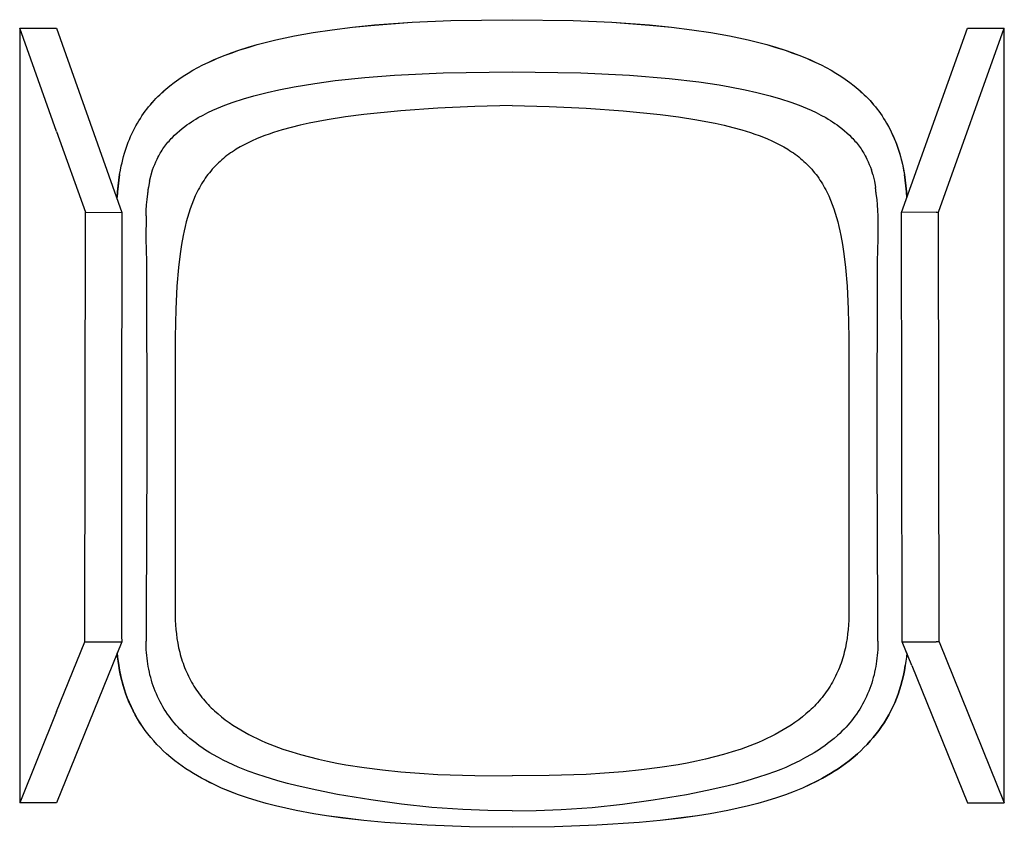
# Model space of a CAD drawing. Extents: x 27249 to 28487, y 10640 to 11776.
# Tile 2 of 3: x 27369 to 27851, y 11382 to 11776. Entities that reach past the tile are written whole.
import ezdxf

# ---------------------------------------------------------------- set-up
doc = ezdxf.new("R2010")
doc.units = 0
doc.header["$LTSCALE"] = 0.5
doc.layers.add('Visible Lines', color=7, linetype='CONTINUOUS', true_color=0x000000)

msp = doc.modelspace()

# ---------------------------------------------------------------- linework, layer by layer
at = {"layer": 'Visible Lines', "color": 0}
for p, q in [((27542.83, 11773.76), (27561.35, 11775.09)), ((27542.83, 11773.75), (27561.36, 11775.08)), ((27561.35, 11775.09), (27580.11, 11775.91)), ((27561.36, 11775.08), (27580.11, 11775.9)), ((27580.11, 11775.91), (27610.08, 11776.35)), ((27580.11, 11775.9), (27610.08, 11776.34)), ((27610.08, 11776.34), (27610.08, 11776.35)), ((27610.08, 11776.35), (27640.04, 11775.91)), ((27610.08, 11776.35), (27610.08, 11776.34)), ((27610.08, 11776.34), (27640.04, 11775.9)), ((27640.04, 11775.91), (27658.8, 11775.09)), ((27640.04, 11775.9), (27658.8, 11775.08)), ((27658.8, 11775.09), (27677.32, 11773.76)), ((27658.8, 11775.08), (27677.32, 11773.75)), ((27387.52, 11721.74), (27369.48, 11772.27)), ((27369.48, 11772.27), (27387.52, 11772.24)), ((27369.48, 11772.27), (27369.48, 11393.62)), ((27387.52, 11772.24), (27419.33, 11682.19)), ((27503.72, 11768.42), (27512.9, 11770.07)), ((27503.72, 11768.41), (27512.9, 11770.06)), ((27512.9, 11770.07), (27522.14, 11771.46)), ((27512.9, 11770.06), (27522.14, 11771.45)), ((27522.14, 11771.46), (27532.09, 11772.69)), ((27522.14, 11771.45), (27532.09, 11772.68)), ((27532.09, 11772.69), (27542.83, 11773.76)), ((27532.09, 11772.68), (27542.83, 11773.75)), ((27677.32, 11773.76), (27688.07, 11772.69)), ((27677.32, 11773.75), (27688.06, 11772.68)), ((27688.06, 11772.68), (27698.01, 11771.45)), ((27688.07, 11772.69), (27698.01, 11771.46)), ((27698.01, 11771.46), (27707.25, 11770.07)), ((27698.01, 11771.45), (27707.25, 11770.06)), ((27707.25, 11770.07), (27716.43, 11768.42)), ((27707.25, 11770.06), (27716.43, 11768.41)), ((27800.46, 11682.19), (27832.62, 11772.24)), ((27818.5, 11682.22), (27850.66, 11772.27)), ((27832.62, 11772.24), (27850.66, 11772.27)), ((27850.66, 11393.62), (27850.66, 11772.27)), ((27485.59, 11764.16), (27490.1, 11765.37)), ((27485.59, 11764.15), (27490.1, 11765.36)), ((27490.1, 11765.37), (27494.64, 11766.48)), ((27490.1, 11765.36), (27494.65, 11766.47)), ((27494.64, 11766.48), (27499.17, 11767.49)), ((27494.65, 11766.47), (27499.17, 11767.48)), ((27499.17, 11767.49), (27503.72, 11768.42)), ((27499.17, 11767.48), (27503.72, 11768.41)), ((27716.43, 11768.42), (27720.98, 11767.49)), ((27716.43, 11768.41), (27720.98, 11767.48)), ((27720.98, 11767.49), (27725.51, 11766.48)), ((27720.98, 11767.48), (27725.5, 11766.47)), ((27725.5, 11766.47), (27730.05, 11765.36)), ((27725.51, 11766.48), (27730.05, 11765.37)), ((27730.05, 11765.37), (27734.56, 11764.16)), ((27730.05, 11765.36), (27734.56, 11764.15)), ((27469.88, 11758.99), (27473.25, 11760.24)), ((27469.89, 11758.98), (27473.25, 11760.23)), ((27473.25, 11760.24), (27476.64, 11761.42)), ((27473.25, 11760.23), (27476.64, 11761.41)), ((27476.64, 11761.42), (27481.1, 11762.85)), ((27476.64, 11761.41), (27481.1, 11762.84)), ((27481.1, 11762.85), (27485.59, 11764.16)), ((27481.1, 11762.84), (27485.59, 11764.15)), ((27734.56, 11764.16), (27739.05, 11762.85)), ((27734.56, 11764.15), (27739.05, 11762.84)), ((27739.05, 11762.85), (27743.51, 11761.42)), ((27739.05, 11762.84), (27743.51, 11761.41)), ((27743.51, 11761.42), (27746.9, 11760.24)), ((27743.51, 11761.41), (27746.9, 11760.23)), ((27746.9, 11760.24), (27750.27, 11758.99)), ((27746.9, 11760.23), (27750.27, 11758.98)), ((27459.06, 11754.26), (27461.62, 11755.49)), ((27459.06, 11754.25), (27461.63, 11755.48)), ((27461.62, 11755.49), (27464.22, 11756.67)), ((27461.63, 11755.48), (27464.22, 11756.65)), ((27464.22, 11756.67), (27466.12, 11757.48)), ((27464.22, 11756.65), (27466.12, 11757.47)), ((27466.12, 11757.48), (27469.88, 11758.99)), ((27466.12, 11757.47), (27469.89, 11758.98)), ((27750.27, 11758.99), (27754.03, 11757.48)), ((27750.27, 11758.98), (27754.03, 11757.47)), ((27754.03, 11757.48), (27755.93, 11756.67)), ((27754.03, 11757.47), (27755.93, 11756.65)), ((27755.93, 11756.67), (27758.53, 11755.49)), ((27755.93, 11756.65), (27758.52, 11755.48)), ((27758.52, 11755.48), (27761.09, 11754.25)), ((27758.53, 11755.49), (27761.09, 11754.26)), ((27451.77, 11750.26), (27454.13, 11751.64)), ((27451.77, 11750.25), (27454.14, 11751.63)), ((27454.13, 11751.64), (27456.58, 11752.98)), ((27454.14, 11751.63), (27456.58, 11752.97)), ((27456.58, 11752.98), (27459.06, 11754.26)), ((27456.58, 11752.97), (27459.06, 11754.25)), ((27576.46, 11750.39), (27610.08, 11750.91)), ((27610.08, 11750.91), (27643.69, 11750.39)), ((27761.09, 11754.26), (27763.57, 11752.98)), ((27761.09, 11754.25), (27763.57, 11752.97)), ((27763.57, 11752.98), (27766.02, 11751.64)), ((27763.57, 11752.97), (27766.02, 11751.63)), ((27766.02, 11751.64), (27768.38, 11750.26)), ((27766.02, 11751.63), (27768.38, 11750.25)), ((27442.91, 11744.08), (27445.02, 11745.71)), ((27442.92, 11744.07), (27445.02, 11745.7)), ((27445.02, 11745.71), (27447.21, 11747.29)), ((27445.02, 11745.7), (27447.21, 11747.28)), ((27447.21, 11747.29), (27449.45, 11748.8)), ((27447.21, 11747.28), (27449.45, 11748.79)), ((27449.45, 11748.8), (27451.77, 11750.26)), ((27449.45, 11748.79), (27451.77, 11750.25)), ((27513.78, 11745.24), (27523.61, 11746.58)), ((27523.61, 11746.58), (27538.23, 11748.12)), ((27538.23, 11748.12), (27552.69, 11749.24)), ((27552.69, 11749.24), (27576.46, 11750.39)), ((27643.69, 11750.39), (27667.46, 11749.24)), ((27667.46, 11749.24), (27686.91, 11747.65)), ((27686.91, 11747.65), (27701.42, 11745.95)), ((27701.42, 11745.95), (27711.35, 11744.46)), ((27768.38, 11750.26), (27770.71, 11748.8)), ((27768.38, 11750.25), (27770.7, 11748.79)), ((27770.7, 11748.79), (27772.94, 11747.28)), ((27770.71, 11748.8), (27772.95, 11747.29)), ((27772.94, 11747.28), (27775.13, 11745.7)), ((27772.95, 11747.29), (27775.13, 11745.71)), ((27775.13, 11745.71), (27777.24, 11744.08)), ((27775.13, 11745.7), (27777.23, 11744.07)), ((27438.88, 11740.6), (27439.87, 11741.5)), ((27438.89, 11740.59), (27439.87, 11741.49)), ((27439.87, 11741.5), (27440.87, 11742.38)), ((27439.87, 11741.49), (27440.87, 11742.37)), ((27440.87, 11742.38), (27441.88, 11743.24)), ((27440.87, 11742.37), (27441.89, 11743.23)), ((27441.88, 11743.24), (27442.91, 11744.08)), ((27441.89, 11743.23), (27442.92, 11744.07)), ((27490.42, 11740.8), (27496.12, 11742.08)), ((27496.12, 11742.08), (27503.66, 11743.57)), ((27503.66, 11743.57), (27513.78, 11745.24)), ((27711.35, 11744.46), (27716.49, 11743.57)), ((27716.49, 11743.57), (27724.03, 11742.08)), ((27724.03, 11742.08), (27729.73, 11740.8)), ((27777.23, 11744.07), (27778.26, 11743.23)), ((27777.24, 11744.08), (27778.27, 11743.24)), ((27778.26, 11743.23), (27779.28, 11742.37)), ((27778.27, 11743.24), (27779.28, 11742.38)), ((27779.28, 11742.38), (27780.28, 11741.5)), ((27779.28, 11742.37), (27780.28, 11741.49)), ((27780.28, 11741.5), (27781.27, 11740.6)), ((27780.28, 11741.49), (27781.26, 11740.59)), ((27434.23, 11735.8), (27435.12, 11736.8)), ((27434.23, 11735.79), (27435.13, 11736.79)), ((27435.12, 11736.8), (27436.03, 11737.78)), ((27435.13, 11736.79), (27436.04, 11737.77)), ((27436.03, 11737.78), (27436.97, 11738.74)), ((27436.04, 11737.77), (27436.97, 11738.73)), ((27436.97, 11738.74), (27437.92, 11739.68)), ((27436.97, 11738.73), (27437.92, 11739.67)), ((27437.92, 11739.68), (27438.88, 11740.6)), ((27437.92, 11739.67), (27438.89, 11740.59)), ((27473.8, 11736.01), (27478.81, 11737.65)), ((27478.81, 11737.65), (27483.84, 11739.11)), ((27483.84, 11739.11), (27490.42, 11740.8)), ((27729.73, 11740.8), (27736.31, 11739.11)), ((27736.31, 11739.11), (27741.34, 11737.65)), ((27741.34, 11737.65), (27746.36, 11736.01)), ((27781.26, 11740.59), (27782.23, 11739.67)), ((27781.27, 11740.6), (27782.23, 11739.68)), ((27782.23, 11739.68), (27783.18, 11738.74)), ((27782.23, 11739.67), (27783.18, 11738.73)), ((27783.18, 11738.74), (27784.12, 11737.78)), ((27783.18, 11738.73), (27784.11, 11737.77)), ((27784.11, 11737.77), (27785.03, 11736.79)), ((27784.12, 11737.78), (27785.03, 11736.8)), ((27785.03, 11736.8), (27785.92, 11735.8)), ((27785.03, 11736.79), (27785.92, 11735.79)), ((27430.01, 11730.44), (27430.82, 11731.57)), ((27430.02, 11730.43), (27430.83, 11731.56)), ((27430.82, 11731.57), (27431.66, 11732.68)), ((27430.83, 11731.56), (27431.66, 11732.67)), ((27431.66, 11732.68), (27432.5, 11733.74)), ((27431.66, 11732.67), (27432.5, 11733.73)), ((27432.5, 11733.74), (27433.36, 11734.78)), ((27432.5, 11733.73), (27433.36, 11734.77)), ((27433.36, 11734.78), (27434.23, 11735.8)), ((27433.36, 11734.77), (27434.23, 11735.79)), ((27461.45, 11730.94), (27463.9, 11732.1)), ((27463.9, 11732.1), (27465.81, 11732.94)), ((27465.81, 11732.94), (27467.74, 11733.74)), ((27467.74, 11733.74), (27469.69, 11734.51)), ((27469.69, 11734.51), (27473.8, 11736.01)), ((27555.71, 11731.87), (27537.67, 11730.02)), ((27573.8, 11733.17), (27555.71, 11731.87)), ((27591.93, 11734), (27573.8, 11733.17)), ((27610.08, 11734.34), (27591.93, 11734)), ((27610.08, 11734.34), (27628.22, 11734)), ((27628.22, 11734), (27646.35, 11733.17)), ((27646.35, 11733.17), (27664.44, 11731.87)), ((27664.44, 11731.87), (27682.48, 11730.02)), ((27746.36, 11736.01), (27750.46, 11734.51)), ((27750.46, 11734.51), (27752.41, 11733.74)), ((27752.41, 11733.74), (27754.34, 11732.94)), ((27754.34, 11732.94), (27756.25, 11732.1)), ((27756.25, 11732.1), (27758.7, 11730.94)), ((27785.92, 11735.8), (27786.8, 11734.78)), ((27785.92, 11735.79), (27786.79, 11734.77)), ((27786.79, 11734.77), (27787.65, 11733.73)), ((27786.8, 11734.78), (27787.65, 11733.74)), ((27787.65, 11733.74), (27788.49, 11732.68)), ((27787.65, 11733.73), (27788.49, 11732.67)), ((27788.49, 11732.68), (27789.33, 11731.57)), ((27788.49, 11732.67), (27789.32, 11731.56)), ((27789.32, 11731.56), (27790.13, 11730.43)), ((27789.33, 11731.57), (27790.14, 11730.44)), ((27426.99, 11725.72), (27427.71, 11726.92)), ((27427, 11725.71), (27427.71, 11726.92)), ((27427.71, 11726.92), (27428.45, 11728.11)), ((27427.71, 11726.92), (27428.45, 11728.11)), ((27428.45, 11728.11), (27429.22, 11729.29)), ((27428.45, 11728.11), (27429.22, 11729.28)), ((27429.22, 11729.29), (27430.01, 11730.44)), ((27429.22, 11729.28), (27430.02, 11730.43)), ((27453.38, 11726.4), (27454.5, 11727.11)), ((27454.5, 11727.11), (27455.62, 11727.8)), ((27455.62, 11727.8), (27456.78, 11728.48)), ((27456.78, 11728.48), (27459.11, 11729.76)), ((27459.11, 11729.76), (27461.45, 11730.94)), ((27515.3, 11726.62), (27510.87, 11725.74)), ((27519.75, 11727.43), (27515.3, 11726.62)), ((27528.69, 11728.84), (27519.75, 11727.43)), ((27537.67, 11730.02), (27528.69, 11728.84)), ((27682.48, 11730.02), (27691.47, 11728.84)), ((27691.47, 11728.84), (27700.4, 11727.43)), ((27700.4, 11727.43), (27704.85, 11726.62)), ((27704.85, 11726.62), (27709.28, 11725.74)), ((27758.7, 11730.94), (27761.04, 11729.76)), ((27761.04, 11729.76), (27763.37, 11728.48)), ((27763.37, 11728.48), (27764.53, 11727.8)), ((27764.53, 11727.8), (27765.65, 11727.11)), ((27765.65, 11727.11), (27766.77, 11726.4)), ((27790.13, 11730.43), (27790.93, 11729.28)), ((27790.14, 11730.44), (27790.93, 11729.29)), ((27790.93, 11729.29), (27791.7, 11728.11)), ((27790.93, 11729.28), (27791.7, 11728.11)), ((27791.7, 11728.11), (27792.44, 11726.92)), ((27791.7, 11728.11), (27792.44, 11726.92)), ((27792.44, 11726.92), (27793.16, 11725.72)), ((27792.44, 11726.92), (27793.15, 11725.71)), ((27387.52, 11721.74), (27401.64, 11682.22)), ((27424.33, 11720.61), (27424.95, 11721.91)), ((27424.34, 11720.61), (27424.96, 11721.9)), ((27424.95, 11721.91), (27425.6, 11723.19)), ((27424.96, 11721.9), (27425.61, 11723.19)), ((27425.6, 11723.19), (27426.28, 11724.46)), ((27425.61, 11723.19), (27426.29, 11724.46)), ((27426.28, 11724.46), (27426.99, 11725.72)), ((27426.29, 11724.46), (27427, 11725.71)), ((27446.39, 11721.04), (27447.61, 11722.11)), ((27447.61, 11722.11), (27448.86, 11723.15)), ((27448.86, 11723.15), (27450.14, 11724.13)), ((27450.14, 11724.13), (27451.19, 11724.91)), ((27451.19, 11724.91), (27452.28, 11725.66)), ((27452.28, 11725.66), (27453.38, 11726.4)), ((27497.77, 11722.5), (27493.49, 11721.18)), ((27502.1, 11723.69), (27497.77, 11722.5)), ((27506.47, 11724.76), (27502.1, 11723.69)), ((27510.87, 11725.74), (27506.47, 11724.76)), ((27709.28, 11725.74), (27713.68, 11724.76)), ((27713.68, 11724.76), (27718.05, 11723.69)), ((27718.05, 11723.69), (27722.38, 11722.5)), ((27722.38, 11722.5), (27726.66, 11721.18)), ((27766.77, 11726.4), (27767.87, 11725.66)), ((27767.87, 11725.66), (27768.96, 11724.91)), ((27768.96, 11724.91), (27770.01, 11724.13)), ((27770.01, 11724.13), (27771.29, 11723.15)), ((27771.29, 11723.15), (27772.54, 11722.11)), ((27772.54, 11722.11), (27773.76, 11721.04)), ((27793.15, 11725.71), (27793.86, 11724.46)), ((27793.16, 11725.72), (27794.01, 11724.21)), ((27793.86, 11724.46), (27794.54, 11723.19)), ((27794.01, 11724.21), (27794.81, 11722.68)), ((27794.54, 11723.19), (27795.19, 11721.9)), ((27794.81, 11722.68), (27795.92, 11720.35)), ((27795.19, 11721.9), (27795.81, 11720.61)), ((27422.54, 11716.42), (27423.11, 11717.83)), ((27422.55, 11716.41), (27423.11, 11717.82)), ((27423.11, 11717.83), (27423.7, 11719.23)), ((27423.11, 11717.82), (27423.71, 11719.22)), ((27423.7, 11719.23), (27424.33, 11720.61)), ((27423.71, 11719.22), (27424.34, 11720.61)), ((27441.95, 11716.42), (27442.47, 11717.04)), ((27442.47, 11717.04), (27443.01, 11717.65)), ((27443.01, 11717.65), (27443.55, 11718.25)), ((27443.55, 11718.25), (27444.11, 11718.84)), ((27444.11, 11718.84), (27445.2, 11719.93)), ((27445.2, 11719.93), (27446.39, 11721.04)), ((27483.11, 11717.16), (27481.11, 11716.21)), ((27485.14, 11718.06), (27483.11, 11717.16)), ((27487.2, 11718.91), (27485.14, 11718.06)), ((27489.28, 11719.71), (27487.2, 11718.91)), ((27491.38, 11720.46), (27489.28, 11719.71)), ((27493.49, 11721.18), (27491.38, 11720.46)), ((27726.66, 11721.18), (27728.77, 11720.46)), ((27728.77, 11720.46), (27730.87, 11719.71)), ((27730.87, 11719.71), (27732.95, 11718.91)), ((27732.95, 11718.91), (27735.01, 11718.06)), ((27735.01, 11718.06), (27737.04, 11717.16)), ((27737.04, 11717.16), (27739.04, 11716.21)), ((27773.76, 11721.04), (27774.95, 11719.93)), ((27774.95, 11719.93), (27776.04, 11718.84)), ((27776.04, 11718.84), (27776.6, 11718.25)), ((27776.6, 11718.25), (27777.14, 11717.65)), ((27777.14, 11717.65), (27777.68, 11717.04)), ((27777.68, 11717.04), (27778.2, 11716.42)), ((27795.81, 11720.61), (27796.44, 11719.22)), ((27795.92, 11720.35), (27796.95, 11718)), ((27796.44, 11719.22), (27797.04, 11717.82)), ((27796.95, 11718), (27797.9, 11715.6)), ((27797.04, 11717.82), (27797.6, 11716.41)), ((27420.72, 11711.1), (27421.34, 11713.06)), ((27420.73, 11711.09), (27421.34, 11713.05)), ((27421.34, 11713.05), (27422.02, 11714.99)), ((27421.34, 11713.06), (27422.01, 11714.99)), ((27422.01, 11714.99), (27422.54, 11716.42)), ((27422.02, 11714.99), (27422.55, 11716.41)), ((27438.62, 11711.82), (27439.06, 11712.51)), ((27439.06, 11712.51), (27439.51, 11713.18)), ((27439.51, 11713.18), (27439.97, 11713.85)), ((27439.97, 11713.85), (27440.46, 11714.52)), ((27440.46, 11714.52), (27440.96, 11715.18)), ((27440.96, 11715.18), (27441.45, 11715.81)), ((27441.45, 11715.81), (27441.95, 11716.42)), ((27474.39, 11712.43), (27473.47, 11711.83)), ((27475.32, 11713.02), (27474.39, 11712.43)), ((27477.21, 11714.15), (27475.32, 11713.02)), ((27479.14, 11715.21), (27477.21, 11714.15)), ((27481.11, 11716.21), (27479.14, 11715.21)), ((27739.04, 11716.21), (27741.01, 11715.21)), ((27741.01, 11715.21), (27742.94, 11714.15)), ((27742.94, 11714.15), (27744.83, 11713.02)), ((27744.83, 11713.02), (27745.76, 11712.43)), ((27745.76, 11712.43), (27746.68, 11711.83)), ((27778.2, 11716.42), (27778.7, 11715.81)), ((27778.7, 11715.81), (27779.19, 11715.18)), ((27779.19, 11715.18), (27779.69, 11714.52)), ((27779.69, 11714.52), (27780.18, 11713.85)), ((27780.18, 11713.85), (27780.64, 11713.18)), ((27780.64, 11713.18), (27781.09, 11712.51)), ((27781.09, 11712.51), (27781.53, 11711.82)), ((27797.6, 11716.41), (27798.14, 11714.99)), ((27797.9, 11715.6), (27798.77, 11713.18)), ((27798.14, 11714.99), (27798.81, 11713.05)), ((27798.77, 11713.18), (27799.55, 11710.73)), ((27798.81, 11713.05), (27799.42, 11711.09)), ((27419.48, 11706.46), (27419.86, 11708.02)), ((27419.48, 11706.46), (27419.87, 11708.01)), ((27419.86, 11708.02), (27420.28, 11709.56)), ((27419.87, 11708.01), (27420.28, 11709.56)), ((27420.28, 11709.56), (27420.72, 11711.1)), ((27420.28, 11709.56), (27420.73, 11711.09)), ((27436.03, 11706.93), (27436.6, 11708.16)), ((27436.6, 11708.16), (27437, 11708.95)), ((27437, 11708.95), (27437.41, 11709.74)), ((27437.41, 11709.74), (27437.8, 11710.43)), ((27437.8, 11710.43), (27438.2, 11711.12)), ((27438.2, 11711.12), (27438.62, 11711.82)), ((27468.24, 11707.84), (27467.42, 11707.12)), ((27469.08, 11708.55), (27468.24, 11707.84)), ((27469.93, 11709.24), (27469.08, 11708.55)), ((27470.79, 11709.91), (27469.93, 11709.24)), ((27471.67, 11710.57), (27470.79, 11709.91)), ((27472.56, 11711.21), (27471.67, 11710.57)), ((27473.47, 11711.83), (27472.56, 11711.21)), ((27746.68, 11711.83), (27747.59, 11711.21)), ((27747.59, 11711.21), (27748.48, 11710.57)), ((27748.48, 11710.57), (27749.36, 11709.91)), ((27749.36, 11709.91), (27750.22, 11709.24)), ((27750.22, 11709.24), (27751.07, 11708.55)), ((27751.07, 11708.55), (27751.91, 11707.84)), ((27751.91, 11707.84), (27752.73, 11707.12)), ((27781.53, 11711.82), (27781.95, 11711.12)), ((27781.95, 11711.12), (27782.35, 11710.43)), ((27782.35, 11710.43), (27782.74, 11709.74)), ((27782.74, 11709.74), (27783.16, 11708.95)), ((27783.16, 11708.95), (27783.55, 11708.16)), ((27783.55, 11708.16), (27784.12, 11706.93)), ((27799.42, 11711.09), (27799.87, 11709.56)), ((27799.55, 11710.73), (27800.25, 11708.25)), ((27799.87, 11709.56), (27800.28, 11708.01)), ((27800.25, 11708.25), (27800.86, 11705.75)), ((27800.28, 11708.01), (27800.67, 11706.46)), ((27418.32, 11700.7), (27418.7, 11702.8)), ((27418.33, 11700.7), (27418.71, 11702.8)), ((27418.7, 11702.8), (27419.13, 11704.9)), ((27418.71, 11702.8), (27419.13, 11704.9)), ((27419.13, 11704.9), (27419.48, 11706.46)), ((27419.13, 11704.9), (27419.48, 11706.46)), ((27432.88, 11697.43), (27434.46, 11703.01)), ((27434.46, 11703.01), (27434.94, 11704.32)), ((27434.94, 11704.32), (27435.46, 11705.61)), ((27435.46, 11705.61), (27436.03, 11706.93)), ((27462.87, 11702.39), (27462.17, 11701.54)), ((27463.58, 11703.22), (27462.87, 11702.39)), ((27464.32, 11704.03), (27463.58, 11703.22)), ((27465.07, 11704.83), (27464.32, 11704.03)), ((27465.84, 11705.61), (27465.07, 11704.83)), ((27466.62, 11706.37), (27465.84, 11705.61)), ((27467.42, 11707.12), (27466.62, 11706.37)), ((27752.73, 11707.12), (27753.53, 11706.37)), ((27753.53, 11706.37), (27754.31, 11705.61)), ((27754.31, 11705.61), (27755.08, 11704.83)), ((27755.08, 11704.83), (27755.83, 11704.03)), ((27755.83, 11704.03), (27756.57, 11703.22)), ((27756.57, 11703.22), (27757.28, 11702.39)), ((27757.28, 11702.39), (27757.98, 11701.54)), ((27784.12, 11706.93), (27784.69, 11705.61)), ((27784.69, 11705.61), (27785.21, 11704.32)), ((27785.21, 11704.32), (27785.69, 11703.01)), ((27786.39, 11700.7), (27785.69, 11703.01)), ((27800.67, 11706.46), (27801.02, 11704.9)), ((27800.86, 11705.75), (27801.39, 11703.23)), ((27801.02, 11704.9), (27801.45, 11702.8)), ((27801.39, 11703.23), (27801.83, 11700.7)), ((27801.45, 11702.8), (27801.82, 11700.7)), ((27417.56, 11695.07), (27417.9, 11697.89)), ((27417.91, 11697.88), (27417.57, 11695.06)), ((27417.9, 11697.89), (27418.32, 11700.7)), ((27418.33, 11700.7), (27417.91, 11697.88)), ((27459.58, 11697.98), (27458.98, 11697.06)), ((27460.2, 11698.9), (27459.58, 11697.98)), ((27460.84, 11699.79), (27460.2, 11698.9)), ((27461.5, 11700.67), (27460.84, 11699.79)), ((27462.17, 11701.54), (27461.5, 11700.67)), ((27757.98, 11701.54), (27758.65, 11700.67)), ((27758.65, 11700.67), (27759.31, 11699.79)), ((27759.31, 11699.79), (27759.95, 11698.9)), ((27759.95, 11698.9), (27760.57, 11697.98)), ((27760.57, 11697.98), (27761.17, 11697.06)), ((27786.39, 11700.7), (27787.28, 11697.43)), ((27802.24, 11697.89), (27801.82, 11700.7)), ((27801.83, 11700.7), (27802.25, 11697.89)), ((27802.58, 11695.07), (27802.24, 11697.89)), ((27802.25, 11697.89), (27802.59, 11695.08)), ((27417.29, 11692.24), (27417.56, 11695.07)), ((27417.57, 11695.06), (27417.3, 11692.23)), ((27432.22, 11692.24), (27432.29, 11692.76)), ((27432.29, 11692.76), (27432.34, 11693.28)), ((27432.34, 11693.28), (27432.37, 11693.81)), ((27432.37, 11693.81), (27432.39, 11694.34)), ((27432.88, 11697.43), (27432.39, 11694.34)), ((27456.77, 11693.22), (27456.27, 11692.23)), ((27457.3, 11694.2), (27456.77, 11693.22)), ((27457.84, 11695.16), (27457.3, 11694.2)), ((27458.4, 11696.12), (27457.84, 11695.16)), ((27458.98, 11697.06), (27458.4, 11696.12)), ((27761.17, 11697.06), (27761.75, 11696.12)), ((27761.75, 11696.12), (27762.31, 11695.16)), ((27762.31, 11695.16), (27762.85, 11694.2)), ((27762.85, 11694.2), (27763.38, 11693.22)), ((27763.38, 11693.22), (27763.88, 11692.23)), ((27787.28, 11697.43), (27787.76, 11694.34)), ((27787.78, 11693.81), (27787.76, 11694.34)), ((27787.81, 11693.28), (27787.78, 11693.81)), ((27787.86, 11692.76), (27787.81, 11693.28)), ((27787.93, 11692.24), (27787.86, 11692.76)), ((27802.85, 11692.24), (27802.58, 11695.07)), ((27802.59, 11695.08), (27802.86, 11692.25)), ((27417.11, 11689.4), (27417.29, 11692.24)), ((27417.3, 11692.23), (27417.11, 11689.39)), ((27431.45, 11685.83), (27431.7, 11688.52)), ((27431.7, 11688.52), (27432.04, 11691.2)), ((27432.04, 11691.2), (27432.14, 11691.72)), ((27432.14, 11691.72), (27432.22, 11692.24)), ((27454.42, 11688.17), (27453.6, 11686.08)), ((27455.31, 11690.22), (27454.42, 11688.17)), ((27455.78, 11691.23), (27455.31, 11690.22)), ((27456.27, 11692.23), (27455.78, 11691.23)), ((27763.88, 11692.23), (27764.37, 11691.23)), ((27764.37, 11691.23), (27764.84, 11690.22)), ((27764.84, 11690.22), (27765.73, 11688.17)), ((27765.73, 11688.17), (27766.55, 11686.08)), ((27788.01, 11691.72), (27787.93, 11692.24)), ((27788.12, 11691.2), (27788.01, 11691.72)), ((27788.45, 11688.52), (27788.12, 11691.2)), ((27788.71, 11685.83), (27788.45, 11688.52)), ((27803.04, 11689.41), (27802.85, 11692.24)), ((27802.86, 11692.25), (27803.04, 11689.42)), ((27431.21, 11680.43), (27431.28, 11683.13)), ((27431.28, 11683.13), (27431.45, 11685.83)), ((27452.84, 11683.97), (27452.14, 11681.83)), ((27453.6, 11686.08), (27452.84, 11683.97)), ((27766.55, 11686.08), (27767.31, 11683.97)), ((27767.31, 11683.97), (27768.01, 11681.83)), ((27788.87, 11683.13), (27788.71, 11685.83)), ((27788.94, 11680.43), (27788.87, 11683.13)), ((27401.29, 11472.28), (27401.64, 11682.22)), ((27401.64, 11682.22), (27419.33, 11682.19)), ((27419.33, 11682.19), (27419.23, 11568.92)), ((27431.21, 11680.43), (27431.17, 11669.31)), ((27451.49, 11679.67), (27450.9, 11677.49)), ((27452.14, 11681.83), (27451.49, 11679.67)), ((27768.01, 11681.83), (27768.66, 11679.67)), ((27768.66, 11679.67), (27769.25, 11677.49)), ((27788.98, 11669.31), (27788.94, 11680.43)), ((27817.34, 11682.21), (27800.46, 11682.19)), ((27800.81, 11472.25), (27800.46, 11682.19)), ((27817.34, 11682.21), (27818.5, 11682.22)), ((27818.85, 11472.28), (27818.5, 11682.22)), ((27450.35, 11675.3), (27449.85, 11673.09)), ((27450.9, 11677.49), (27450.35, 11675.3)), ((27769.25, 11677.49), (27769.8, 11675.3)), ((27769.8, 11675.3), (27770.3, 11673.09)), ((27431.17, 11669.31), (27431.39, 11658.2)), ((27449.39, 11670.88), (27448.58, 11666.43)), ((27449.85, 11673.09), (27449.39, 11670.88)), ((27770.3, 11673.09), (27770.76, 11670.88)), ((27770.76, 11670.88), (27771.57, 11666.43)), ((27788.76, 11658.2), (27788.98, 11669.31)), ((27448.58, 11666.43), (27447.91, 11661.95)), ((27771.57, 11666.43), (27772.24, 11661.95)), ((27447.91, 11661.95), (27447.1, 11655.2)), ((27772.24, 11661.95), (27773.06, 11655.2)), ((27431.39, 11658.2), (27431.48, 11653.82)), ((27447.1, 11655.2), (27446.32, 11646.17)), ((27773.06, 11655.2), (27773.83, 11646.17)), ((27788.67, 11653.82), (27788.76, 11658.2)), ((27431.48, 11653.82), (27431.6, 11573.43)), ((27788.55, 11573.43), (27788.67, 11653.82)), ((27446.32, 11646.17), (27445.73, 11634.85)), ((27773.83, 11646.17), (27774.42, 11634.85)), ((27445.73, 11634.85), (27445.44, 11621.25)), ((27774.42, 11634.85), (27774.71, 11621.25)), ((27445.44, 11621.25), (27445.42, 11612.18)), ((27774.71, 11621.25), (27774.73, 11612.18)), ((27445.42, 11612.18), (27445.42, 11607.64)), ((27774.73, 11612.18), (27774.73, 11607.64)), ((27445.42, 11607.64), (27445.42, 11571.35)), ((27774.73, 11607.64), (27774.73, 11571.35)), ((27431.6, 11573.43), (27431.57, 11568.8)), ((27788.58, 11568.8), (27788.55, 11573.43)), ((27419.23, 11568.92), (27419.27, 11479.18)), ((27431.57, 11568.8), (27431.54, 11564.16)), ((27445.42, 11571.35), (27445.42, 11566.81)), ((27774.73, 11571.35), (27774.73, 11566.81)), ((27788.61, 11564.16), (27788.58, 11568.8)), ((27431.54, 11564.16), (27431.23, 11485.42)), ((27445.42, 11566.81), (27445.42, 11516.9)), ((27774.73, 11566.81), (27774.73, 11516.9)), ((27788.92, 11485.42), (27788.61, 11564.16)), ((27445.42, 11516.9), (27445.42, 11498.76)), ((27774.73, 11516.9), (27774.73, 11498.76)), ((27445.42, 11498.76), (27445.42, 11489.68)), ((27774.73, 11498.76), (27774.73, 11489.68)), ((27445.42, 11489.68), (27445.42, 11487.42)), ((27445.42, 11487.42), (27445.43, 11485.15)), ((27774.73, 11487.42), (27774.72, 11485.15)), ((27774.73, 11489.68), (27774.73, 11487.42)), ((27431.23, 11485.42), (27431.23, 11475.03)), ((27445.43, 11485.15), (27445.5, 11482.88)), ((27445.5, 11482.88), (27445.62, 11480.62)), ((27774.65, 11482.88), (27774.53, 11480.62)), ((27774.72, 11485.15), (27774.65, 11482.88)), ((27788.92, 11475.03), (27788.92, 11485.42)), ((27419.27, 11479.18), (27419.27, 11477.88)), ((27419.27, 11477.88), (27419.27, 11475.06)), ((27445.62, 11480.62), (27445.8, 11478.36)), ((27445.8, 11478.36), (27446.04, 11476.1)), ((27774.35, 11478.36), (27774.11, 11476.1)), ((27774.53, 11480.62), (27774.35, 11478.36)), ((27387.52, 11438.24), (27401.29, 11472.28)), ((27419.33, 11472.25), (27387.52, 11393.59)), ((27401.29, 11472.28), (27419.27, 11472.25)), ((27419.27, 11475.06), (27419.33, 11472.25)), ((27431.23, 11475.03), (27431.23, 11472.6)), ((27431.27, 11470.46), (27431.23, 11472.6)), ((27446.04, 11476.1), (27446.34, 11473.86)), ((27446.34, 11473.86), (27446.71, 11471.62)), ((27446.71, 11471.62), (27447.15, 11469.4)), ((27773.44, 11471.62), (27773, 11469.4)), ((27773.81, 11473.86), (27773.44, 11471.62)), ((27774.11, 11476.1), (27773.81, 11473.86)), ((27788.92, 11472.6), (27788.88, 11470.46)), ((27788.92, 11472.6), (27788.92, 11475.03)), ((27805.48, 11460.69), (27800.81, 11472.25)), ((27800.88, 11472.25), (27817.34, 11472.27)), ((27818.85, 11472.28), (27817.34, 11472.27)), ((27818.85, 11472.28), (27850.66, 11393.62)), ((27417.35, 11464.83), (27417.17, 11466.9)), ((27417.18, 11466.91), (27417.36, 11464.84)), ((27431.36, 11468.31), (27431.27, 11470.46)), ((27431.45, 11466.98), (27431.36, 11468.31)), ((27431.57, 11465.65), (27431.45, 11466.98)), ((27447.15, 11469.4), (27447.67, 11467.2)), ((27447.67, 11467.2), (27447.96, 11466.1)), ((27772.48, 11467.2), (27772.2, 11466.1)), ((27773, 11469.4), (27772.48, 11467.2)), ((27788.7, 11466.98), (27788.58, 11465.65)), ((27788.79, 11468.31), (27788.7, 11466.98)), ((27788.88, 11470.46), (27788.79, 11468.31)), ((27802.97, 11466.9), (27802.79, 11464.82)), ((27802.98, 11466.89), (27802.8, 11464.82)), ((27417.59, 11462.76), (27417.35, 11464.83)), ((27417.36, 11464.84), (27417.59, 11462.76)), ((27417.88, 11460.69), (27417.59, 11462.76)), ((27417.59, 11462.76), (27417.88, 11460.69)), ((27431.71, 11464.27), (27431.57, 11465.65)), ((27431.89, 11462.89), (27431.71, 11464.27)), ((27432.08, 11461.55), (27431.89, 11462.89)), ((27447.96, 11466.1), (27448.26, 11465.01)), ((27448.26, 11465.01), (27448.59, 11463.93)), ((27448.59, 11463.93), (27448.93, 11462.85)), ((27448.93, 11462.85), (27449.3, 11461.78)), ((27449.3, 11461.78), (27449.68, 11460.72)), ((27770.86, 11461.78), (27770.47, 11460.72)), ((27771.22, 11462.85), (27770.86, 11461.78)), ((27771.56, 11463.93), (27771.22, 11462.85)), ((27771.89, 11465.01), (27771.56, 11463.93)), ((27772.2, 11466.1), (27771.89, 11465.01)), ((27788.27, 11462.89), (27788.07, 11461.55)), ((27788.44, 11464.27), (27788.27, 11462.89)), ((27788.58, 11465.65), (27788.44, 11464.27)), ((27802.56, 11462.76), (27802.27, 11460.69)), ((27802.56, 11462.75), (27802.27, 11460.69)), ((27802.8, 11464.82), (27802.56, 11462.75)), ((27802.79, 11464.82), (27802.56, 11462.76)), ((27417.88, 11460.69), (27418.26, 11458.4)), ((27418.28, 11458.28), (27417.88, 11460.69)), ((27418.26, 11458.4), (27418.71, 11456.11)), ((27418.76, 11455.88), (27418.28, 11458.28)), ((27432.3, 11460.22), (27432.08, 11461.55)), ((27432.56, 11458.84), (27432.3, 11460.22)), ((27432.85, 11457.47), (27432.56, 11458.84)), ((27433.16, 11456.12), (27432.85, 11457.47)), ((27449.68, 11460.72), (27450.09, 11459.67)), ((27450.09, 11459.67), (27450.51, 11458.62)), ((27450.51, 11458.62), (27450.96, 11457.58)), ((27450.96, 11457.58), (27451.42, 11456.55)), ((27769.19, 11457.58), (27768.73, 11456.55)), ((27769.64, 11458.62), (27769.19, 11457.58)), ((27770.07, 11459.67), (27769.64, 11458.62)), ((27770.47, 11460.72), (27770.07, 11459.67)), ((27787.3, 11457.47), (27786.99, 11456.12)), ((27787.59, 11458.84), (27787.3, 11457.47)), ((27787.85, 11460.22), (27787.59, 11458.84)), ((27788.07, 11461.55), (27787.85, 11460.22)), ((27801.38, 11455.88), (27801.86, 11458.28)), ((27801.87, 11458.28), (27801.39, 11455.88)), ((27801.86, 11458.28), (27802.27, 11460.69)), ((27802.27, 11460.69), (27801.87, 11458.28)), ((27805.48, 11460.69), (27832.62, 11393.59)), ((27418.71, 11456.11), (27419.24, 11453.84)), ((27419.34, 11453.42), (27418.76, 11455.88)), ((27419.24, 11453.84), (27419.83, 11451.59)), ((27420.01, 11450.98), (27419.34, 11453.42)), ((27433.51, 11454.78), (27433.16, 11456.12)), ((27433.88, 11453.45), (27433.51, 11454.78)), ((27434.29, 11452.12), (27433.88, 11453.45)), ((27451.42, 11456.55), (27451.91, 11455.54)), ((27451.91, 11455.54), (27452.42, 11454.53)), ((27452.42, 11454.53), (27452.95, 11453.53)), ((27452.95, 11453.53), (27453.49, 11452.54)), ((27453.49, 11452.54), (27454.06, 11451.57)), ((27766.66, 11452.54), (27766.09, 11451.57)), ((27767.21, 11453.53), (27766.66, 11452.54)), ((27767.73, 11454.53), (27767.21, 11453.53)), ((27768.24, 11455.54), (27767.73, 11454.53)), ((27768.73, 11456.55), (27768.24, 11455.54)), ((27786.27, 11453.45), (27785.86, 11452.12)), ((27786.64, 11454.78), (27786.27, 11453.45)), ((27786.99, 11456.12), (27786.64, 11454.78)), ((27800.14, 11450.98), (27800.8, 11453.42)), ((27800.81, 11453.42), (27800.15, 11450.98)), ((27800.8, 11453.42), (27801.38, 11455.88)), ((27801.39, 11455.88), (27800.81, 11453.42)), ((27419.83, 11451.59), (27420.5, 11449.36)), ((27420.66, 11448.83), (27420.01, 11450.98)), ((27420.5, 11449.36), (27421.24, 11447.15)), ((27421.39, 11446.71), (27420.66, 11448.83)), ((27434.73, 11450.78), (27434.29, 11452.12)), ((27435.21, 11449.46), (27434.73, 11450.78)), ((27435.72, 11448.13), (27435.21, 11449.46)), ((27436.27, 11446.81), (27435.72, 11448.13)), ((27454.06, 11451.57), (27454.65, 11450.6)), ((27454.65, 11450.6), (27455.26, 11449.65)), ((27455.26, 11449.65), (27455.88, 11448.72)), ((27455.88, 11448.72), (27456.53, 11447.79)), ((27456.53, 11447.79), (27457.19, 11446.88)), ((27763.62, 11447.79), (27762.96, 11446.88)), ((27764.27, 11448.72), (27763.62, 11447.79)), ((27764.89, 11449.65), (27764.27, 11448.72)), ((27765.5, 11450.6), (27764.89, 11449.65)), ((27766.09, 11451.57), (27765.5, 11450.6)), ((27784.43, 11448.13), (27783.88, 11446.81)), ((27784.94, 11449.46), (27784.43, 11448.13)), ((27785.42, 11450.78), (27784.94, 11449.46)), ((27785.86, 11452.12), (27785.42, 11450.78)), ((27799.49, 11448.83), (27798.76, 11446.71)), ((27798.76, 11446.71), (27799.48, 11448.83)), ((27799.48, 11448.83), (27800.14, 11450.98)), ((27800.15, 11450.98), (27799.49, 11448.83)), ((27421.24, 11447.15), (27422.05, 11444.96)), ((27422.18, 11444.61), (27421.39, 11446.71)), ((27422.05, 11444.96), (27422.93, 11442.81)), ((27423.04, 11442.53), (27422.18, 11444.61)), ((27422.93, 11442.81), (27423.88, 11440.68)), ((27423.96, 11440.49), (27423.04, 11442.53)), ((27436.85, 11445.51), (27436.27, 11446.81)), ((27437.46, 11444.23), (27436.85, 11445.51)), ((27438.09, 11442.98), (27437.46, 11444.23)), ((27438.75, 11441.75), (27438.09, 11442.98)), ((27457.19, 11446.88), (27457.87, 11445.98)), ((27457.87, 11445.98), (27458.57, 11445.09)), ((27458.57, 11445.09), (27459.29, 11444.22)), ((27459.29, 11444.22), (27460.02, 11443.37)), ((27460.02, 11443.37), (27460.77, 11442.52)), ((27760.13, 11443.37), (27759.38, 11442.52)), ((27760.86, 11444.22), (27760.13, 11443.37)), ((27761.58, 11445.09), (27760.86, 11444.22)), ((27762.28, 11445.98), (27761.58, 11445.09)), ((27762.96, 11446.88), (27762.28, 11445.98)), ((27782.06, 11442.98), (27781.4, 11441.75)), ((27782.69, 11444.23), (27782.06, 11442.98)), ((27783.3, 11445.51), (27782.69, 11444.23)), ((27783.88, 11446.81), (27783.3, 11445.51)), ((27797.11, 11442.53), (27796.19, 11440.49)), ((27797.97, 11444.61), (27797.11, 11442.53)), ((27797.11, 11442.53), (27797.97, 11444.6)), ((27798.76, 11446.71), (27797.97, 11444.61)), ((27797.97, 11444.6), (27798.76, 11446.71)), ((27387.52, 11438.24), (27369.48, 11393.62)), ((27423.88, 11440.68), (27424.9, 11438.58)), ((27424.95, 11438.48), (27423.96, 11440.49)), ((27426, 11436.52), (27424.9, 11438.58)), ((27425.99, 11436.52), (27424.95, 11438.48)), ((27439.44, 11440.54), (27438.75, 11441.75)), ((27440.16, 11439.35), (27439.44, 11440.54)), ((27440.92, 11438.16), (27440.16, 11439.35)), ((27441.71, 11436.99), (27440.92, 11438.16)), ((27460.77, 11442.52), (27461.54, 11441.7)), ((27461.54, 11441.7), (27462.32, 11440.88)), ((27462.32, 11440.88), (27463.12, 11440.08)), ((27463.12, 11440.08), (27463.93, 11439.3)), ((27463.93, 11439.3), (27464.75, 11438.53)), ((27464.75, 11438.53), (27466.44, 11437.03)), ((27755.4, 11438.53), (27753.71, 11437.03)), ((27756.22, 11439.3), (27755.4, 11438.53)), ((27757.04, 11440.08), (27756.22, 11439.3)), ((27757.83, 11440.88), (27757.04, 11440.08)), ((27758.61, 11441.7), (27757.83, 11440.88)), ((27759.38, 11442.52), (27758.61, 11441.7)), ((27779.23, 11438.16), (27778.44, 11436.99)), ((27779.99, 11439.35), (27779.23, 11438.16)), ((27780.71, 11440.54), (27779.99, 11439.35)), ((27781.4, 11441.75), (27780.71, 11440.54)), ((27794.15, 11436.52), (27795.2, 11438.48)), ((27795.2, 11438.48), (27794.16, 11436.52)), ((27796.19, 11440.49), (27795.2, 11438.48)), ((27795.2, 11438.48), (27796.19, 11440.49)), ((27796.19, 11440.49), (27797.11, 11442.53)), ((27427.1, 11434.58), (27425.99, 11436.52)), ((27427.11, 11434.58), (27426, 11436.52)), ((27428.27, 11432.69), (27427.1, 11434.58)), ((27428.28, 11432.69), (27427.11, 11434.58)), ((27442.51, 11435.87), (27441.71, 11436.99)), ((27443.33, 11434.76), (27442.51, 11435.87)), ((27444.16, 11433.7), (27443.33, 11434.76)), ((27445.02, 11432.66), (27444.16, 11433.7)), ((27466.44, 11437.03), (27468.18, 11435.59)), ((27468.18, 11435.59), (27469.96, 11434.2)), ((27469.96, 11434.2), (27471.79, 11432.87)), ((27750.19, 11434.2), (27748.36, 11432.87)), ((27751.97, 11435.59), (27750.19, 11434.2)), ((27753.71, 11437.03), (27751.97, 11435.59)), ((27775.99, 11433.7), (27775.13, 11432.66)), ((27776.82, 11434.76), (27775.99, 11433.7)), ((27777.64, 11435.87), (27776.82, 11434.76)), ((27778.44, 11436.99), (27777.64, 11435.87)), ((27791.87, 11432.69), (27793.04, 11434.58)), ((27793.05, 11434.58), (27791.88, 11432.69)), ((27793.04, 11434.58), (27794.15, 11436.52)), ((27794.16, 11436.52), (27793.05, 11434.58)), ((27429.5, 11430.83), (27428.27, 11432.69)), ((27429.51, 11430.83), (27428.28, 11432.69)), ((27430.8, 11429.01), (27429.5, 11430.83)), ((27430.8, 11429.01), (27429.51, 11430.83)), ((27432.15, 11427.23), (27430.8, 11429.01)), ((27432.15, 11427.23), (27430.8, 11429.01)), ((27445.92, 11431.61), (27445.02, 11432.66)), ((27446.85, 11430.59), (27445.92, 11431.61)), ((27447.82, 11429.56), (27446.85, 11430.59)), ((27448.81, 11428.56), (27447.82, 11429.56)), ((27449.92, 11427.48), (27448.81, 11428.56)), ((27471.79, 11432.87), (27473.66, 11431.59)), ((27473.66, 11431.59), (27475.56, 11430.37)), ((27475.56, 11430.37), (27477.5, 11429.2)), ((27477.5, 11429.2), (27479.46, 11428.07)), ((27742.65, 11429.2), (27740.69, 11428.07)), ((27744.59, 11430.37), (27742.65, 11429.2)), ((27746.49, 11431.59), (27744.59, 11430.37)), ((27748.36, 11432.87), (27746.49, 11431.59)), ((27771.34, 11428.56), (27770.23, 11427.48)), ((27772.33, 11429.56), (27771.34, 11428.56)), ((27773.3, 11430.59), (27772.33, 11429.56)), ((27774.23, 11431.61), (27773.3, 11430.59)), ((27775.13, 11432.66), (27774.23, 11431.61)), ((27788, 11427.23), (27789.35, 11429.01)), ((27789.36, 11429.01), (27788.01, 11427.23)), ((27789.35, 11429.01), (27790.64, 11430.83)), ((27790.65, 11430.83), (27789.36, 11429.01)), ((27790.64, 11430.83), (27791.87, 11432.69)), ((27791.88, 11432.69), (27790.65, 11430.83)), ((27433.56, 11425.49), (27432.15, 11427.23)), ((27433.55, 11425.49), (27432.15, 11427.23)), ((27435.02, 11423.8), (27433.55, 11425.49)), ((27435.02, 11423.8), (27433.56, 11425.49)), ((27436.53, 11422.15), (27435.02, 11423.8)), ((27436.52, 11422.15), (27435.02, 11423.8)), ((27451.06, 11426.44), (27449.92, 11427.48)), ((27452.7, 11425.01), (27451.06, 11426.44)), ((27454.57, 11423.49), (27452.7, 11425.01)), ((27455.85, 11422.5), (27454.57, 11423.49)), ((27479.46, 11428.07), (27481.46, 11427)), ((27481.46, 11427), (27483.47, 11425.96)), ((27483.47, 11425.96), (27485.51, 11424.98)), ((27485.51, 11424.98), (27487.57, 11424.03)), ((27487.57, 11424.03), (27489.65, 11423.13)), ((27732.58, 11424.03), (27730.5, 11423.13)), ((27734.64, 11424.98), (27732.58, 11424.03)), ((27736.68, 11425.96), (27734.64, 11424.98)), ((27738.69, 11427), (27736.68, 11425.96)), ((27740.69, 11428.07), (27738.69, 11427)), ((27765.58, 11423.49), (27764.3, 11422.5)), ((27767.45, 11425.01), (27765.58, 11423.49)), ((27769.09, 11426.44), (27767.45, 11425.01)), ((27770.23, 11427.48), (27769.09, 11426.44)), ((27783.62, 11422.15), (27785.13, 11423.8)), ((27785.14, 11423.8), (27783.63, 11422.15)), ((27785.13, 11423.8), (27786.59, 11425.49)), ((27786.6, 11425.49), (27785.14, 11423.8)), ((27786.59, 11425.49), (27788, 11427.23)), ((27788.01, 11427.23), (27786.6, 11425.49)), ((27438.08, 11420.55), (27436.52, 11422.15)), ((27438.08, 11420.55), (27436.53, 11422.15)), ((27439.67, 11419.01), (27438.08, 11420.55)), ((27439.67, 11419.01), (27438.08, 11420.55)), ((27441.3, 11417.51), (27439.67, 11419.01)), ((27441.3, 11417.51), (27439.67, 11419.01)), ((27457.2, 11421.51), (27455.85, 11422.5)), ((27458.51, 11420.59), (27457.2, 11421.51)), ((27459.81, 11419.71), (27458.51, 11420.59)), ((27461.14, 11418.86), (27459.81, 11419.71)), ((27462.48, 11418.03), (27461.14, 11418.86)), ((27489.65, 11423.13), (27491.75, 11422.26)), ((27491.75, 11422.26), (27493.86, 11421.43)), ((27493.86, 11421.43), (27498.12, 11419.88)), ((27498.12, 11419.88), (27502.43, 11418.46)), ((27722.03, 11419.88), (27717.72, 11418.46)), ((27726.29, 11421.43), (27722.03, 11419.88)), ((27728.4, 11422.26), (27726.29, 11421.43)), ((27730.5, 11423.13), (27728.4, 11422.26)), ((27759.01, 11418.86), (27757.68, 11418.03)), ((27760.34, 11419.71), (27759.01, 11418.86)), ((27761.64, 11420.59), (27760.34, 11419.71)), ((27762.95, 11421.51), (27761.64, 11420.59)), ((27764.3, 11422.5), (27762.95, 11421.51)), ((27778.85, 11417.51), (27780.48, 11419.01)), ((27780.49, 11419.01), (27778.86, 11417.51)), ((27780.48, 11419.01), (27782.07, 11420.55)), ((27782.07, 11420.55), (27780.49, 11419.01)), ((27783.63, 11422.15), (27782.07, 11420.55)), ((27782.07, 11420.55), (27783.62, 11422.15)), ((27443.3, 11415.78), (27441.3, 11417.51)), ((27443.3, 11415.78), (27441.3, 11417.51)), ((27445.36, 11414.12), (27443.3, 11415.78)), ((27445.36, 11414.12), (27443.3, 11415.78)), ((27447.12, 11412.78), (27445.36, 11414.12)), ((27447.11, 11412.78), (27445.36, 11414.12)), ((27463.83, 11417.22), (27462.48, 11418.03)), ((27466.58, 11415.68), (27463.83, 11417.22)), ((27468.98, 11414.41), (27466.58, 11415.68)), ((27471.42, 11413.21), (27468.98, 11414.41)), ((27502.43, 11418.46), (27506.78, 11417.16)), ((27506.78, 11417.16), (27511.16, 11415.98)), ((27511.16, 11415.98), (27515.56, 11414.89)), ((27515.56, 11414.89), (27519.98, 11413.91)), ((27519.98, 11413.91), (27524.42, 11413.01)), ((27700.17, 11413.91), (27695.73, 11413.01)), ((27704.59, 11414.89), (27700.17, 11413.91)), ((27708.99, 11415.98), (27704.59, 11414.89)), ((27713.37, 11417.16), (27708.99, 11415.98)), ((27717.72, 11418.46), (27713.37, 11417.16)), ((27748.73, 11413.21), (27751.22, 11414.44)), ((27753.57, 11415.68), (27751.22, 11414.44)), ((27756.32, 11417.22), (27753.57, 11415.68)), ((27757.68, 11418.03), (27756.32, 11417.22)), ((27773.03, 11412.78), (27774.79, 11414.12)), ((27774.79, 11414.12), (27773.04, 11412.78)), ((27776.85, 11415.78), (27774.79, 11414.12)), ((27774.79, 11414.12), (27776.85, 11415.78)), ((27778.86, 11417.51), (27776.85, 11415.78)), ((27776.85, 11415.78), (27778.85, 11417.51)), ((27448.9, 11411.48), (27447.11, 11412.78)), ((27448.9, 11411.48), (27447.12, 11412.78)), ((27450.72, 11410.23), (27448.9, 11411.48)), ((27450.72, 11410.23), (27448.9, 11411.48)), ((27452.57, 11409.02), (27450.72, 11410.23)), ((27452.57, 11409.02), (27450.72, 11410.23)), ((27454.45, 11407.86), (27452.57, 11409.02)), ((27454.44, 11407.85), (27452.57, 11409.02)), ((27473.78, 11412.12), (27471.42, 11413.21)), ((27476.17, 11411.07), (27473.78, 11412.12)), ((27478.62, 11410.07), (27476.17, 11411.07)), ((27481.08, 11409.11), (27478.62, 11410.07)), ((27485.88, 11407.38), (27481.08, 11409.11)), ((27524.42, 11413.01), (27528.87, 11412.19)), ((27528.87, 11412.19), (27537.81, 11410.78)), ((27537.81, 11410.78), (27546.79, 11409.63)), ((27546.79, 11409.63), (27555.78, 11408.72)), ((27673.37, 11409.63), (27664.37, 11408.72)), ((27682.34, 11410.78), (27673.37, 11409.63)), ((27691.28, 11412.19), (27682.34, 11410.78)), ((27695.73, 11413.01), (27691.28, 11412.19)), ((27734.27, 11407.38), (27739.07, 11409.11)), ((27739.07, 11409.11), (27741.54, 11410.07)), ((27741.54, 11410.07), (27743.98, 11411.07)), ((27743.98, 11411.07), (27746.37, 11412.12)), ((27746.37, 11412.12), (27748.73, 11413.21)), ((27767.58, 11409.02), (27765.71, 11407.85)), ((27765.71, 11407.86), (27767.58, 11409.02)), ((27769.43, 11410.23), (27767.58, 11409.02)), ((27767.58, 11409.02), (27769.43, 11410.23)), ((27771.25, 11411.48), (27769.43, 11410.23)), ((27769.43, 11410.23), (27771.25, 11411.48)), ((27773.04, 11412.78), (27771.25, 11411.48)), ((27771.25, 11411.48), (27773.03, 11412.78)), ((27456.34, 11406.73), (27454.44, 11407.85)), ((27456.35, 11406.73), (27454.45, 11407.86)), ((27458.27, 11405.64), (27456.34, 11406.73)), ((27458.27, 11405.65), (27456.35, 11406.73)), ((27460.22, 11404.6), (27458.27, 11405.65)), ((27460.21, 11404.6), (27458.27, 11405.64)), ((27462.18, 11403.59), (27460.21, 11404.6)), ((27462.18, 11403.6), (27460.22, 11404.6)), ((27488.92, 11406.37), (27485.88, 11407.38)), ((27495.56, 11404.36), (27488.92, 11406.37)), ((27500.32, 11403.06), (27495.56, 11404.36)), ((27555.78, 11408.72), (27564.8, 11408.01)), ((27564.8, 11408.01), (27573.83, 11407.48)), ((27573.83, 11407.48), (27591.94, 11406.88)), ((27591.94, 11406.88), (27610.08, 11406.74)), ((27628.22, 11406.88), (27610.08, 11406.74)), ((27646.32, 11407.48), (27628.22, 11406.88)), ((27655.35, 11408.01), (27646.32, 11407.48)), ((27664.37, 11408.72), (27655.35, 11408.01)), ((27719.83, 11403.06), (27724.59, 11404.36)), ((27724.59, 11404.36), (27731.23, 11406.37)), ((27731.23, 11406.37), (27734.27, 11407.38)), ((27759.94, 11404.6), (27757.97, 11403.59)), ((27758.77, 11404), (27761.88, 11405.65)), ((27761.88, 11405.64), (27759.94, 11404.6)), ((27763.81, 11406.73), (27761.88, 11405.64)), ((27761.88, 11405.65), (27763.8, 11406.73)), ((27763.8, 11406.73), (27765.71, 11407.86)), ((27765.71, 11407.85), (27763.81, 11406.73)), ((27464.16, 11402.63), (27462.18, 11403.6)), ((27464.16, 11402.63), (27462.18, 11403.59)), ((27466.16, 11401.7), (27464.16, 11402.63)), ((27466.16, 11401.69), (27464.16, 11402.63)), ((27468.18, 11400.8), (27466.16, 11401.7)), ((27468.17, 11400.8), (27466.16, 11401.69)), ((27472.25, 11399.11), (27468.17, 11400.8)), ((27472.26, 11399.11), (27468.18, 11400.8)), ((27505.01, 11401.89), (27500.32, 11403.06)), ((27514.69, 11399.71), (27505.01, 11401.89)), ((27524.76, 11397.72), (27514.69, 11399.71)), ((27695.39, 11397.72), (27705.46, 11399.71)), ((27705.46, 11399.71), (27715.14, 11401.89)), ((27715.14, 11401.89), (27719.83, 11403.06)), ((27751.98, 11400.8), (27747.9, 11399.11)), ((27751.97, 11400.8), (27747.9, 11399.11)), ((27755.4, 11402.35), (27751.97, 11400.8)), ((27753.99, 11401.69), (27751.98, 11400.8)), ((27755.99, 11402.63), (27753.99, 11401.69)), ((27758.77, 11404), (27755.4, 11402.35)), ((27757.97, 11403.59), (27755.99, 11402.63)), ((27476.38, 11397.55), (27472.25, 11399.11)), ((27476.39, 11397.55), (27472.26, 11399.11)), ((27480.83, 11396.02), (27476.38, 11397.55)), ((27480.83, 11396.02), (27476.39, 11397.55)), ((27485.49, 11394.57), (27480.83, 11396.02)), ((27485.49, 11394.57), (27480.83, 11396.02)), ((27489.97, 11393.3), (27485.49, 11394.57)), ((27489.97, 11393.3), (27485.49, 11394.57)), ((27541.02, 11394.98), (27524.76, 11397.72)), ((27556, 11392.92), (27541.02, 11394.98)), ((27664.15, 11392.92), (27679.13, 11394.98)), ((27679.13, 11394.98), (27695.39, 11397.72)), ((27734.66, 11394.57), (27730.18, 11393.3)), ((27734.66, 11394.57), (27730.19, 11393.3)), ((27739.32, 11396.02), (27734.66, 11394.57)), ((27739.32, 11396.02), (27734.66, 11394.57)), ((27743.77, 11397.55), (27739.32, 11396.02)), ((27743.77, 11397.55), (27739.32, 11396.02)), ((27747.9, 11399.11), (27743.77, 11397.55)), ((27747.9, 11399.11), (27743.77, 11397.55)), ((27387.52, 11393.59), (27369.48, 11393.62)), ((27494.47, 11392.14), (27489.97, 11393.3)), ((27494.47, 11392.14), (27489.97, 11393.3)), ((27499.53, 11390.95), (27494.47, 11392.14)), ((27499.53, 11390.95), (27494.47, 11392.14)), ((27504.62, 11389.87), (27499.53, 11390.95)), ((27504.62, 11389.87), (27499.53, 11390.95)), ((27513.26, 11388.26), (27504.62, 11389.87)), ((27513.26, 11388.26), (27504.62, 11389.87)), ((27570.92, 11391.36), (27556, 11392.92)), ((27586.05, 11390.29), (27570.92, 11391.36)), ((27598.19, 11389.8), (27586.05, 11390.29)), ((27610.08, 11389.63), (27598.19, 11389.8)), ((27610.08, 11389.63), (27621.96, 11389.8)), ((27621.96, 11389.8), (27634.1, 11390.29)), ((27634.1, 11390.29), (27649.24, 11391.36)), ((27649.24, 11391.36), (27664.15, 11392.92)), ((27715.53, 11389.87), (27706.89, 11388.26)), ((27715.53, 11389.87), (27706.89, 11388.26)), ((27720.62, 11390.95), (27715.53, 11389.87)), ((27720.62, 11390.95), (27715.53, 11389.87)), ((27725.68, 11392.14), (27720.62, 11390.95)), ((27725.68, 11392.14), (27720.62, 11390.95)), ((27730.19, 11393.3), (27725.68, 11392.14)), ((27730.18, 11393.3), (27725.68, 11392.14)), ((27832.62, 11393.59), (27850.66, 11393.62)), ((27519.49, 11387.26), (27513.26, 11388.26)), ((27519.49, 11387.26), (27513.26, 11388.26)), ((27527.37, 11386.17), (27519.49, 11387.26)), ((27527.37, 11386.16), (27519.49, 11387.26)), ((27537.67, 11384.97), (27527.37, 11386.17)), ((27537.67, 11384.97), (27527.37, 11386.16)), ((27548, 11384), (27537.67, 11384.97)), ((27548, 11384), (27537.67, 11384.97)), ((27682.48, 11384.97), (27672.16, 11384)), ((27682.48, 11384.97), (27672.16, 11384)), ((27692.78, 11386.17), (27682.48, 11384.97)), ((27692.78, 11386.16), (27682.48, 11384.97)), ((27700.66, 11387.26), (27692.78, 11386.16)), ((27700.66, 11387.26), (27692.78, 11386.17)), ((27706.89, 11388.26), (27700.66, 11387.26)), ((27706.89, 11388.26), (27700.66, 11387.26)), ((27568.66, 11382.63), (27548, 11384)), ((27568.66, 11382.63), (27548, 11384)), ((27589.36, 11381.86), (27568.66, 11382.63)), ((27589.36, 11381.86), (27568.66, 11382.63)), ((27610.08, 11381.61), (27589.36, 11381.86)), ((27610.08, 11381.61), (27589.36, 11381.86)), ((27630.79, 11381.86), (27610.08, 11381.61)), ((27630.79, 11381.86), (27610.08, 11381.61)), ((27610.08, 11381.61), (27610.08, 11381.61)), ((27610.08, 11381.61), (27610.08, 11381.61)), ((27651.49, 11382.63), (27630.79, 11381.86)), ((27651.49, 11382.63), (27630.79, 11381.86)), ((27672.16, 11384), (27651.49, 11382.63)), ((27672.16, 11384), (27651.49, 11382.63))]:
    msp.add_line(p, q, dxfattribs=at)

doc.saveas('drawing.dxf')
